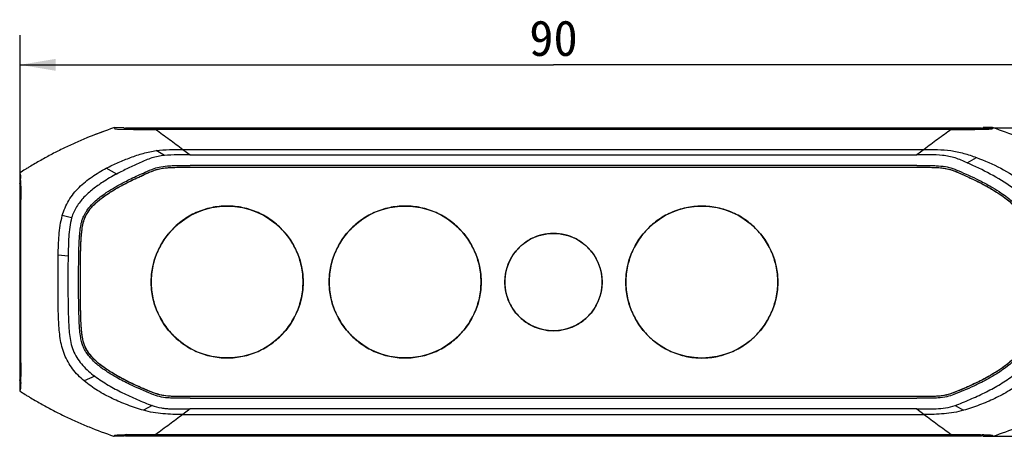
# Model space of a CAD drawing. Header units: millimetres. Extents: x 53 to 279, y 85 to 259.
# Tile 11 of 14: x 119 to 202, y 224 to 259. Entities that reach past the tile are written whole.
import ezdxf
from ezdxf.enums import TextEntityAlignment as Align

# ---------------------------------------------------------------- set-up
doc = ezdxf.new("R2010")
doc.units = ezdxf.units.MM
doc.header["$LTSCALE"] = 23.1
doc.layers.get('0').update_dxf_attribs({"linetype": 'CONTINUOUS'})
for name, color, linetype in [('00_COMPONENTS', 7, 'CONTINUOUS'), ('05_ALL_CURVES', 7, 'CONTINUOUS'), ('20_ALL_FEATURES', 7, 'CONTINUOUS'), ('51__DRAFT_DIMS', 7, 'CONTINUOUS')]:
    doc.layers.add(name, color=color, linetype=linetype)
doc.styles.get("Standard").update_dxf_attribs({"font": 'simfang.ttf'})
doc.dimstyles.new('DIMSTYLE_1', dxfattribs={"dimtxt": 3, "dimasz": 3, "dimexe": 2.5, "dimexo": 0.5, "dimgap": 0.75, "dimtad": 1, "dimdec": 0, "dimdsep": 46, "dimtxsty": 'STANDARD', "dimblk": '_FILLED', "dimblk1": '_FILLED', "dimblk2": '_FILLED', "dimcen": 0.09, "dimclrt": 3, "dimazin": 2, "dimtp": 0.3, "dimtm": 0.3, "dimtfac": 1, "dimtdec": 0, "dimtofl": 0, "dimtmove": 0, "dimatfit": 3, "dimldrblk": '_FILLED', "dimfxl": 1, "dimtolj": 1, "dimarcsym": 0})
doc.dimstyles.new('DIMSTYLE_2', dxfattribs={"dimtxt": 3, "dimasz": 3, "dimexe": 2.5, "dimexo": 0.5, "dimgap": 0.75, "dimtad": 1, "dimdec": 1, "dimdsep": 46, "dimtxsty": 'STANDARD', "dimblk": '_FILLED', "dimblk1": '_FILLED', "dimblk2": '_FILLED', "dimcen": 0.09, "dimclrt": 3, "dimazin": 2, "dimtp": 0.2, "dimtm": 0.2, "dimtfac": 1, "dimtdec": 1, "dimtofl": 0, "dimtmove": 0, "dimatfit": 3, "dimldrblk": '_FILLED', "dimfxl": 1, "dimtolj": 1, "dimarcsym": 0})

# ---------------------------------------------------------------- blocks, each defined once
blk = doc.blocks.new('_FILLED')
at = {"color": 0, "linetype": 'ByBlock'}
blk.add_solid([(0, 0), (-1, 0.167), (-1, -0.167)], dxfattribs=at)
blk = doc.blocks.new('*D1')
at = {"layer": '51__DRAFT_DIMS', "color": 4}
for p, q in [((119.037, 244.644), (119.037, 257.895)), ((208.934, 244.644), (208.934, 257.895)), ((119.037, 255.395), (163.985, 255.395)), ((208.934, 255.395), (163.985, 255.395))]:
    blk.add_line(p, q, dxfattribs=at)
at = {"layer": '51__DRAFT_DIMS', "color": 4, "xscale": 3, "yscale": 3, "zscale": 3, "rotation": 180}
blk.add_blockref('_FILLED', (119.037, 255.395), dxfattribs=at)
at = {"layer": '51__DRAFT_DIMS', "color": 4, "xscale": 3, "yscale": 3, "zscale": 3}
blk.add_blockref('_FILLED', (208.934, 255.395), dxfattribs=at)
at = {"layer": '51__DRAFT_DIMS', "color": 3}
blk.add_text('90', height=3, dxfattribs=at).set_placement((163.985, 256.145), align=Align.CENTER)
blk = doc.blocks.new('*D2')
at = {"layer": '51__DRAFT_DIMS', "color": 4}
for p, q in [((200.485, 250.08), (218.524, 250.08)), ((216.024, 250.08), (216.024, 237.096)), ((216.024, 224.112), (216.024, 237.096)), ((200.485, 224.112), (218.524, 224.112))]:
    blk.add_line(p, q, dxfattribs=at)
at = {"layer": '51__DRAFT_DIMS', "color": 4, "xscale": 3, "yscale": 3, "zscale": 3}
for p, rotation in [((216.024, 250.08), 90), ((216.024, 224.112), 270)]:
    blk.add_blockref('_FILLED', p, dxfattribs=dict(at, rotation=rotation))
at = {"layer": '51__DRAFT_DIMS', "color": 3}
blk.add_text('26', height=3, rotation=90, dxfattribs=at).set_placement((215.274, 237.096), align=Align.CENTER)

msp = doc.modelspace()

# ---------------------------------------------------------------- linework, layer by layer
at = {"layer": '00_COMPONENTS'}
for p, q in [((126.98, 250.099), (126.92, 250.078)), ((126.98, 250.099), (126.92, 250.078)), ((127.78, 250.098), (126.98, 250.099)), ((127.909, 250.021), (127.932, 250.018)), ((127.933, 250.08), (127.933, 250.013)), ((127.933, 250.08), (200.038, 250.08)), ((127.985, 250.007), (127.985, 250.08)), ((130.477, 250.08), (130.477, 249.974)), ((197.493, 249.952), (130.478, 249.952)), ((131.49, 249.974), (196.482, 249.974)), ((197.493, 249.974), (197.493, 250.08)), ((199.985, 250.08), (199.985, 250.007)), ((200.038, 250.08), (200.038, 250.013)), ((200.187, 250.098), (200.191, 250.102)), ((200.99, 250.099), (200.191, 250.099)), ((200.191, 250.098), (200.984, 250.098)), ((200.985, 250.091), (200.99, 250.099)), ((200.986, 250.091), (200.99, 250.099)), ((201.051, 250.078), (200.99, 250.099)), ((201.051, 250.078), (200.99, 250.099)), ((131.201, 247.758), (130.514, 248.163)), ((132.754, 248.268), (133.371, 247.811)), ((132.754, 248.268), (195.217, 248.268)), ((195.217, 248.268), (194.6, 247.811)), ((133.371, 247.811), (194.6, 247.811)), ((198.837, 247.132), (199.62, 247.585)), ((127.176, 246.193), (126.3, 246.679)), ((194.6, 246.911), (133.371, 246.911)), ((133.371, 246.761), (194.599, 246.761)), ((119.004, 246.293), (119.004, 245.395)), ((119.037, 228.899), (119.037, 245.292)), ((119.074, 244.144), (119.037, 244.144)), ((119.074, 244.198), (119.074, 244.299)), ((119.074, 244.198), (119.074, 244.144)), ((119.098, 244.223), (119.098, 244.045)), ((123.383, 242.506), (122.595, 242.686)), ((123.084, 239.27), (122.249, 239.347)), ((119.074, 230.048), (119.037, 230.048)), ((119.074, 230.228), (119.074, 229.905)), ((119.098, 230.273), (119.098, 229.916)), ((125.335, 229.154), (124.432, 228.759)), ((119.004, 228.797), (119.004, 227.902)), ((119.004, 228.796), (119.004, 228.191)), ((194.59, 227.443), (133.38, 227.443)), ((130.153, 226.687), (129.426, 226.284)), ((133.38, 227.293), (194.591, 227.293)), ((197.818, 226.688), (198.545, 226.284)), ((133.38, 226.393), (132.761, 225.934)), ((132.761, 225.934), (195.21, 225.934)), ((194.591, 226.393), (133.38, 226.393)), ((194.591, 226.393), (195.21, 225.934)), ((126.917, 224.109), (126.962, 224.093)), ((126.917, 224.108), (126.962, 224.093)), ((127.781, 224.093), (126.962, 224.093)), ((127.784, 224.097), (127.781, 224.093)), ((127.933, 224.112), (127.933, 224.179)), ((200.038, 224.112), (127.933, 224.112)), ((127.985, 224.112), (127.985, 224.185)), ((130.477, 224.24), (197.494, 224.24)), ((130.477, 224.218), (130.477, 224.112)), ((196.482, 224.218), (131.49, 224.218)), ((197.493, 224.112), (197.493, 224.218)), ((199.985, 224.185), (199.985, 224.112)), ((200.038, 224.112), (200.038, 224.179)), ((200.191, 224.093), (201.009, 224.093)), ((201.002, 224.101), (201.009, 224.093)), ((201.002, 224.101), (201.009, 224.093)), ((201.009, 224.093), (201.053, 224.109)), ((201.009, 224.093), (201.053, 224.108))]:
    msp.add_line(p, q, dxfattribs=at)
for centre, radius, start, end in [((135.708, 222.803), 28.644, 109.79273, 112.37777), ((130.895, 253.204), 4.398, 224.92327, 225.52939), ((128.624, 289), 39.042, 268.87738, 269.08245), ((199.488, 281.77), 31.811, 271.12787, 271.35892), ((106.178, 245.343), 12.912, 1.28346, 2.05223), ((92.369, 245.017), 26.725, 0.59191, 1.31857), ((70.611, 244.743), 48.485, 0.50403, 0.65044), ((-4981.314, 237.122), 5100.393, 359.922558, 0.078885), ((-5116.237, 237.14), 5235.34, 359.924851, 0.07557), ((117.593, 229.128), 1.468, 354.01623, 355.30736), ((116.865, 229.189), 2.198, 355.26571, 356.30625), ((62.272, 229.529), 56.824, 359.45264, 359.58974), ((87.885, 229.243), 31.209, 358.88599, 359.29566), ((73.502, 229.422), 45.594, 359.29215, 359.45165), ((129.896, 221.995), 2.979, 134.3344, 135.13112), ((128.618, 185.582), 38.652, 90.92533, 91.13089), ((199.491, 192.567), 31.666, 88.63767, 88.8674)]:
    msp.add_arc(centre, radius, start, end, dxfattribs=at)
for points, knots in [([(126.92, 250.078), (126.227, 249.84), (125.194, 249.46), (123.843, 248.891), (123.01, 248.509), (122.352, 248.187), (121.862, 247.938), (121.376, 247.68), (120.896, 247.413), (120.418, 247.141), (120.02, 246.915), (119.706, 246.726), (119.396, 246.529), (119.164, 246.382), (119.004, 246.293)], [0, 0, 0, 0, 0.249982, 0.374985, 0.499984, 0.562487, 0.624991, 0.687492, 0.749989, 0.812493, 0.874996, 0.906247, 0.937508, 1, 1, 1, 1]), ([(126.98, 250.099), (126.985, 250.091), (126.991, 250.079), (126.99, 250.062), (126.986, 250.05), (126.984, 250.037), (126.99, 250.026), (127.003, 250.019), (127.032, 250.009), (127.058, 250.005), (127.079, 250.002)], [0, 0, 0, 0, 0.155227, 0.227442, 0.30156, 0.373908, 0.455605, 0.521982, 0.624902, 1, 1, 1, 1]), ([(127.079, 250.002), (127.113, 249.997), (127.199, 249.989), (127.459, 249.974), (127.685, 249.969), (127.859, 249.965)], [0, 0, 0, 0, 0.1296, 0.331739, 1, 1, 1, 1]), ([(127.814, 250.066), (127.819, 250.061), (127.829, 250.048), (127.855, 250.026), (127.934, 250.009), (128.002, 250.005), (128.053, 250.002)], [0, 0, 0, 0, 0.086518, 0.187318, 0.396651, 1, 1, 1, 1]), ([(127.865, 250.032), (127.867, 250.031), (127.882, 250.026), (127.897, 250.023), (127.909, 250.021)], [0, 0, 0, 0, 0.190387, 1, 1, 1, 1]), ([(127.999, 249.963), (128.402, 249.956), (129.228, 249.952), (130.054, 249.952), (130.478, 249.952)], [0, 0, 0, 0, 0.487727, 1, 1, 1, 1]), ([(128.053, 250.002), (128.063, 250.001), (128.107, 249.998), (128.151, 249.996), (128.185, 249.995)], [0, 0, 0, 0, 0.218373, 1, 1, 1, 1]), ([(128.185, 249.995), (128.406, 249.985), (128.915, 249.978), (129.721, 249.974), (130.601, 249.974), (131.193, 249.974), (131.49, 249.974)], [0, 0, 0, 0, 0.200616, 0.462266, 0.731088, 1, 1, 1, 1]), ([(130.478, 249.952), (130.667, 249.811), (131.047, 249.531), (131.806, 248.97), (132.375, 248.548), (132.754, 248.268)], [0, 0, 0, 0, 0.250076, 0.499964, 1, 1, 1, 1]), ([(197.493, 249.952), (197.305, 249.81), (196.925, 249.531), (196.355, 249.111), (195.786, 248.689), (195.406, 248.409), (195.217, 248.268)], [0, 0, 0, 0, 0.249939, 0.500071, 0.750063, 1, 1, 1, 1]), ([(196.482, 249.974), (196.779, 249.974), (197.374, 249.974), (198.259, 249.974), (199.065, 249.978), (199.575, 249.986), (199.795, 249.995)], [0, 0, 0, 0, 0.269402, 0.538732, 0.800719, 1, 1, 1, 1]), ([(197.493, 249.952), (197.945, 249.952), (198.819, 249.953), (199.692, 249.957), (200.114, 249.966)], [0, 0, 0, 0, 0.517, 1, 1, 1, 1]), ([(199.795, 249.995), (199.85, 249.998), (199.939, 250.003), (200.049, 250.013), (200.108, 250.023), (200.128, 250.037)], [0, 0, 0, 0, 0.495211, 0.785352, 1, 1, 1, 1]), ([(200.038, 250.018), (200.06, 250.021), (200.091, 250.025), (200.12, 250.037), (200.128, 250.043)], [0, 0, 0, 0, 0.687121, 1, 1, 1, 1]), ([(200.128, 250.037), (200.131, 250.039), (200.142, 250.048), (200.151, 250.059), (200.158, 250.066)], [0, 0, 0, 0, 0.277619, 1, 1, 1, 1]), ([(200.158, 250.066), (200.16, 250.069), (200.171, 250.079), (200.18, 250.09), (200.187, 250.098)], [0, 0, 0, 0, 0.239231, 1, 1, 1, 1]), ([(200.243, 249.968), (200.366, 249.971), (200.533, 249.976), (200.73, 249.987), (200.826, 249.994), (200.893, 250.002), (200.938, 250.009), (200.964, 250.017), (200.979, 250.025), (200.985, 250.035), (200.986, 250.046), (200.982, 250.059), (200.979, 250.075), (200.983, 250.086), (200.986, 250.091)], [0, 0, 0, 0, 0.459012, 0.617158, 0.733703, 0.81496, 0.867941, 0.899998, 0.918167, 0.929628, 0.939497, 0.959585, 0.979339, 1, 1, 1, 1]), ([(208.967, 246.293), (208.807, 246.383), (208.575, 246.53), (208.265, 246.726), (207.951, 246.915), (207.553, 247.141), (207.075, 247.413), (206.595, 247.681), (206.109, 247.938), (205.619, 248.187), (204.961, 248.51), (204.128, 248.892), (202.776, 249.46), (201.744, 249.84), (201.051, 250.078)], [0, 0, 0, 0, 0.062492, 0.093753, 0.125004, 0.187507, 0.250011, 0.312508, 0.375009, 0.437513, 0.500016, 0.625015, 0.750018, 1, 1, 1, 1]), ([(126.299, 246.679), (126.63, 246.853), (127.138, 247.094), (127.827, 247.384), (128.523, 247.658), (129.411, 247.953), (130.144, 248.11), (130.514, 248.163)], [0, 0, 0, 0, 0.249942, 0.375001, 0.500042, 0.750006, 1, 1, 1, 1]), ([(130.515, 248.162), (130.885, 248.216), (131.632, 248.272), (132.38, 248.268), (132.754, 248.268)], [0, 0, 0, 0, 0.499939, 1, 1, 1, 1]), ([(195.217, 248.268), (195.591, 248.269), (196.338, 248.272), (197.459, 248.188), (198.56, 247.954), (199.27, 247.716), (199.62, 247.585)], [0, 0, 0, 0, 0.25, 0.499996, 0.749999, 1, 1, 1, 1]), ([(131.201, 247.758), (130.841, 247.723), (130.124, 247.584), (129.134, 247.13), (128.145, 246.685), (127.495, 246.365), (127.176, 246.193)], [0, 0, 0, 0, 0.249772, 0.49978, 0.750053, 1, 1, 1, 1]), ([(133.371, 247.811), (133.009, 247.811), (132.286, 247.814), (131.561, 247.794), (131.201, 247.758)], [0, 0, 0, 0, 0.500097, 1, 1, 1, 1]), ([(198.837, 247.132), (198.506, 247.279), (197.847, 247.586), (196.771, 247.788), (195.685, 247.813), (194.962, 247.811), (194.6, 247.811)], [0, 0, 0, 0, 0.250019, 0.499762, 0.749842, 1, 1, 1, 1]), ([(199.62, 247.585), (200.32, 247.323), (201.695, 246.733), (202.972, 245.93), (203.542, 245.448)], [0, 0, 0, 0, 0.500317, 1, 1, 1, 1]), ([(122.595, 242.686), (122.721, 243.135), (123.096, 244.004), (123.98, 245.107), (125.08, 245.985), (125.886, 246.462), (126.299, 246.679)], [0, 0, 0, 0, 0.24979, 0.499681, 0.749786, 1, 1, 1, 1]), ([(123.981, 235.198), (123.967, 236.007), (123.96, 237.47), (123.982, 239.454), (124.021, 240.808), (124.122, 241.67), (124.202, 242.111), (124.301, 242.436), (124.404, 242.668), (124.517, 242.878), (124.719, 243.198), (125.005, 243.561), (125.399, 243.945), (125.821, 244.29), (126.356, 244.667), (127.045, 245.097), (127.737, 245.478), (128.597, 245.906), (129.42, 246.27), (130.254, 246.654), (130.947, 246.835), (131.537, 246.889), (132.359, 246.915), (132.938, 246.911), (133.371, 246.911)], [0, 0, 0, 0, 0.135859, 0.245758, 0.333294, 0.363136, 0.391567, 0.408453, 0.420028, 0.434267, 0.448366, 0.483552, 0.511774, 0.54049, 0.57521, 0.621629, 0.676825, 0.707753, 0.782948, 0.828094, 0.86177, 0.902724, 0.927325, 1, 1, 1, 1]), ([(124.131, 235.201), (124.116, 236.008), (124.11, 237.469), (124.132, 239.453), (124.17, 240.799), (124.27, 241.649), (124.349, 242.079), (124.441, 242.384), (124.538, 242.601), (124.646, 242.802), (124.84, 243.11), (125.116, 243.46), (125.497, 243.832), (125.911, 244.17), (126.438, 244.541), (127.12, 244.968), (127.806, 245.345), (128.658, 245.769), (129.485, 246.136), (130.308, 246.513), (130.97, 246.686), (131.544, 246.739), (132.359, 246.765), (132.937, 246.761), (133.371, 246.761)], [0, 0, 0, 0, 0.135859, 0.245758, 0.333294, 0.363136, 0.391567, 0.408453, 0.420028, 0.434267, 0.448366, 0.483552, 0.511774, 0.54049, 0.57521, 0.621629, 0.676825, 0.707753, 0.782948, 0.828094, 0.86177, 0.902724, 0.927325, 1, 1, 1, 1]), ([(194.599, 246.761), (194.979, 246.761), (195.522, 246.764), (196.321, 246.745), (196.945, 246.697), (197.621, 246.528), (198.6, 246.085), (199.735, 245.581), (200.846, 244.971), (201.572, 244.516), (202.125, 244.12), (202.559, 243.755), (202.915, 243.388), (203.18, 243.036), (203.36, 242.742), (203.475, 242.511), (203.548, 242.321), (203.616, 242.084), (203.689, 241.716), (203.773, 241.072), (203.821, 240.142), (203.844, 239.022), (203.858, 237.35), (203.855, 236.084), (203.839, 235.201)], [0, 0, 0, 0, 0.06377, 0.091332, 0.135302, 0.171103, 0.213221, 0.318404, 0.378986, 0.42815, 0.463596, 0.49491, 0.525595, 0.552221, 0.571651, 0.58553, 0.598011, 0.608114, 0.629421, 0.662872, 0.718757, 0.787275, 0.851303, 1, 1, 1, 1]), ([(194.6, 246.911), (194.979, 246.911), (195.523, 246.915), (196.328, 246.895), (196.967, 246.846), (197.674, 246.67), (198.669, 246.219), (199.8, 245.717), (200.922, 245.101), (201.655, 244.642), (202.217, 244.24), (202.661, 243.866), (203.029, 243.487), (203.304, 243.121), (203.491, 242.816), (203.613, 242.572), (203.691, 242.369), (203.763, 242.118), (203.838, 241.739), (203.923, 241.085), (203.971, 240.146), (203.994, 239.025), (204.008, 237.35), (204.005, 236.084), (203.99, 235.198)], [0, 0, 0, 0, 0.06377, 0.091332, 0.135302, 0.171103, 0.213221, 0.318404, 0.378986, 0.42815, 0.463596, 0.49491, 0.525595, 0.552221, 0.571651, 0.58553, 0.598011, 0.608114, 0.629421, 0.662872, 0.718757, 0.787275, 0.851303, 1, 1, 1, 1]), ([(202.634, 245.043), (202.053, 245.474), (200.812, 246.231), (199.497, 246.837), (198.837, 247.132)], [0, 0, 0, 0, 0.499866, 1, 1, 1, 1]), ([(119.004, 246.293), (119.006, 246.288), (119.013, 246.268), (119.021, 246.249), (119.026, 246.234)], [0, 0, 0, 0, 0.258972, 1, 1, 1, 1]), ([(119.026, 246.234), (119.031, 246.221), (119.043, 246.192), (119.061, 246.128), (119.074, 245.997), (119.079, 245.883), (119.082, 245.806)], [0, 0, 0, 0, 0.093365, 0.215868, 0.461794, 1, 1, 1, 1]), ([(127.176, 246.193), (126.779, 245.978), (126.092, 245.583), (125.303, 245.031), (124.78, 244.597), (124.415, 244.242), (124.085, 243.854), (123.699, 243.298), (123.474, 242.832), (123.383, 242.506)], [0, 0, 0, 0, 0.250114, 0.437751, 0.531665, 0.625415, 0.719099, 0.812879, 1, 1, 1, 1]), ([(119.038, 245.291), (119.036, 245.301), (119.03, 245.332), (119.02, 245.363), (119.011, 245.382)], [0, 0, 0, 0, 0.339831, 1, 1, 1, 1]), ([(119.064, 245.06), (119.061, 245.118), (119.057, 245.203), (119.042, 245.301), (119.027, 245.351), (119.017, 245.375), (119.012, 245.385)], [0, 0, 0, 0, 0.529313, 0.76464, 0.900905, 1, 1, 1, 1]), ([(119.074, 244.299), (119.074, 244.443), (119.072, 244.697), (119.068, 244.951), (119.064, 245.06)], [0, 0, 0, 0, 0.56843, 1, 1, 1, 1]), ([(119.094, 245.17), (119.095, 245.092), (119.097, 244.777), (119.097, 244.461), (119.098, 244.223)], [0, 0, 0, 0, 0.245136, 1, 1, 1, 1]), ([(122.249, 239.347), (122.261, 239.907), (122.283, 240.749), (122.408, 241.865), (122.52, 242.416), (122.595, 242.686)], [0, 0, 0, 0, 0.500087, 0.750049, 1, 1, 1, 1]), ([(123.383, 242.506), (123.31, 242.245), (123.211, 241.709), (123.136, 240.898), (123.1, 240.084), (123.09, 239.542), (123.084, 239.27)], [0, 0, 0, 0, 0.249952, 0.499955, 0.749945, 1, 1, 1, 1]), ([(124.432, 228.759), (124.076, 229.061), (123.581, 229.568), (123.064, 230.35), (122.66, 231.196), (122.436, 232.113), (122.333, 233.042), (122.271, 233.975), (122.24, 235.142), (122.234, 236.544), (122.231, 237.945), (122.24, 238.88), (122.249, 239.347)], [0, 0, 0, 0, 0.12493, 0.187547, 0.25009, 0.375065, 0.437579, 0.5001, 0.625066, 0.750046, 0.875023, 1, 1, 1, 1]), ([(123.084, 239.27), (123.065, 238.366), (123.062, 237.008), (123.077, 235.425), (123.092, 234.52), (123.112, 233.842), (123.151, 233.164), (123.214, 232.488), (123.328, 231.818), (123.551, 231.172), (123.901, 230.588), (124.32, 230.053), (124.8, 229.572), (125.152, 229.287), (125.335, 229.154)], [0, 0, 0, 0, 0.250061, 0.375089, 0.437587, 0.500073, 0.562579, 0.625195, 0.687696, 0.750072, 0.812573, 0.875016, 0.937494, 1, 1, 1, 1]), ([(133.38, 227.293), (132.9, 227.293), (132.263, 227.287), (131.396, 227.325), (130.785, 227.411), (130.005, 227.697), (129.177, 228.048), (128.182, 228.5), (127.238, 228.988), (126.375, 229.517), (125.75, 229.956), (125.299, 230.339), (124.956, 230.7), (124.676, 231.057), (124.479, 231.377), (124.334, 231.664), (124.222, 232.001), (124.132, 232.46), (124.064, 233.014), (124.003, 233.941), (123.99, 234.668), (123.981, 235.198)], [0, 0, 0, 0, 0.102522, 0.135674, 0.185415, 0.233426, 0.312447, 0.377378, 0.466663, 0.53905, 0.593254, 0.629533, 0.665107, 0.69941, 0.72616, 0.745085, 0.767912, 0.801799, 0.844727, 0.886983, 1, 1, 1, 1]), ([(133.38, 227.443), (132.898, 227.443), (132.262, 227.437), (131.407, 227.475), (130.823, 227.557), (130.065, 227.834), (129.236, 228.186), (128.246, 228.635), (127.311, 229.119), (126.456, 229.643), (125.84, 230.076), (125.402, 230.448), (125.069, 230.799), (124.799, 231.143), (124.609, 231.452), (124.472, 231.722), (124.368, 232.036), (124.279, 232.482), (124.212, 233.027), (124.152, 233.945), (124.14, 234.671), (124.131, 235.201)], [0, 0, 0, 0, 0.102522, 0.135674, 0.185415, 0.233426, 0.312447, 0.377378, 0.466663, 0.53905, 0.593254, 0.629533, 0.665107, 0.69941, 0.72616, 0.745085, 0.767912, 0.801799, 0.844727, 0.886983, 1, 1, 1, 1]), ([(203.839, 235.201), (203.831, 234.724), (203.819, 234.034), (203.767, 233.129), (203.7, 232.539), (203.608, 232.061), (203.503, 231.734), (203.363, 231.455), (203.169, 231.139), (202.89, 230.788), (202.55, 230.429), (202.083, 230.041), (201.432, 229.587), (200.495, 229.027), (199.488, 228.521), (198.499, 228.085), (197.747, 227.773), (197.058, 227.534), (196.467, 227.469), (195.626, 227.437), (195.027, 227.443), (194.59, 227.443)], [0, 0, 0, 0, 0.101754, 0.147585, 0.195121, 0.23023, 0.254116, 0.273456, 0.300829, 0.335978, 0.372434, 0.409386, 0.469214, 0.543678, 0.644592, 0.711335, 0.775513, 0.818343, 0.872053, 0.906958, 1, 1, 1, 1]), ([(203.99, 235.198), (203.981, 234.722), (203.969, 234.03), (203.917, 233.117), (203.849, 232.518), (203.756, 232.027), (203.643, 231.677), (203.494, 231.381), (203.293, 231.053), (203.004, 230.69), (202.653, 230.32), (202.173, 229.92), (201.514, 229.461), (200.567, 228.895), (199.552, 228.385), (198.558, 227.947), (197.806, 227.635), (197.093, 227.387), (196.477, 227.319), (195.627, 227.288), (195.027, 227.293), (194.591, 227.293)], [0, 0, 0, 0, 0.101754, 0.147585, 0.195121, 0.23023, 0.254116, 0.273456, 0.300829, 0.335978, 0.372434, 0.409386, 0.469214, 0.543678, 0.644592, 0.711335, 0.775513, 0.818343, 0.872053, 0.906958, 1, 1, 1, 1]), ([(119.074, 229.905), (119.073, 229.731), (119.072, 229.445), (119.066, 229.159), (119.059, 229.048)], [0, 0, 0, 0, 0.608802, 1, 1, 1, 1]), ([(119.098, 229.916), (119.097, 229.849), (119.097, 229.584), (119.096, 229.32), (119.095, 229.122)], [0, 0, 0, 0, 0.251813, 1, 1, 1, 1]), ([(125.335, 229.154), (125.7, 228.887), (126.458, 228.391), (127.457, 227.858), (128.274, 227.471), (128.895, 227.196), (129.518, 226.926), (129.939, 226.761), (130.153, 226.687)], [0, 0, 0, 0, 0.24994, 0.499916, 0.624894, 0.749934, 0.875012, 1, 1, 1, 1]), ([(197.818, 226.688), (198.03, 226.765), (198.452, 226.929), (199.286, 227.28), (200.315, 227.75), (201.512, 228.393), (202.271, 228.887), (202.636, 229.154)], [0, 0, 0, 0, 0.125036, 0.250058, 0.50007, 0.7501, 1, 1, 1, 1]), ([(119.004, 228.796), (119.009, 228.802), (119.018, 228.819), (119.031, 228.852), (119.044, 228.905), (119.05, 228.948), (119.053, 228.975)], [0, 0, 0, 0, 0.125146, 0.306866, 0.562406, 1, 1, 1, 1]), ([(119.011, 228.81), (119.014, 228.816), (119.026, 228.845), (119.033, 228.875), (119.038, 228.9)], [0, 0, 0, 0, 0.184766, 1, 1, 1, 1]), ([(119.081, 228.371), (119.079, 228.297), (119.073, 228.188), (119.06, 228.062), (119.042, 227.998), (119.031, 227.969), (119.026, 227.956)], [0, 0, 0, 0, 0.532404, 0.776862, 0.902746, 1, 1, 1, 1]), ([(119.089, 228.636), (119.088, 228.611), (119.086, 228.523), (119.084, 228.435), (119.081, 228.371)], [0, 0, 0, 0, 0.280456, 1, 1, 1, 1]), ([(129.425, 226.284), (128.975, 226.409), (128.09, 226.714), (126.797, 227.26), (125.559, 227.92), (124.788, 228.457), (124.432, 228.759)], [0, 0, 0, 0, 0.250035, 0.50006, 0.750051, 1, 1, 1, 1]), ([(203.539, 228.759), (203.183, 228.457), (202.412, 227.92), (201.174, 227.26), (199.881, 226.715), (198.996, 226.409), (198.546, 226.284)], [0, 0, 0, 0, 0.24995, 0.499941, 0.749965, 1, 1, 1, 1]), ([(119.026, 227.956), (119.024, 227.951), (119.017, 227.933), (119.009, 227.915), (119.004, 227.902)], [0, 0, 0, 0, 0.262076, 1, 1, 1, 1]), ([(119.004, 227.902), (119.164, 227.814), (119.396, 227.666), (119.705, 227.468), (120.018, 227.278), (120.416, 227.05), (120.894, 226.779), (121.375, 226.512), (121.86, 226.254), (122.35, 226.004), (123.008, 225.681), (123.841, 225.298), (125.193, 224.73), (126.225, 224.348), (126.917, 224.108)], [0, 0, 0, 0, 0.062489, 0.093754, 0.125007, 0.187509, 0.250011, 0.312509, 0.37501, 0.437514, 0.500016, 0.625015, 0.750017, 1, 1, 1, 1]), ([(201.053, 224.108), (201.746, 224.348), (202.778, 224.73), (204.13, 225.298), (204.963, 225.681), (205.621, 226.004), (206.11, 226.254), (206.596, 226.512), (207.077, 226.779), (207.555, 227.05), (207.953, 227.278), (208.266, 227.468), (208.575, 227.666), (208.807, 227.814), (208.967, 227.903)], [0, 0, 0, 0, 0.249983, 0.374985, 0.499984, 0.562486, 0.62499, 0.687491, 0.749989, 0.812491, 0.874993, 0.906246, 0.937511, 1, 1, 1, 1]), ([(130.153, 226.687), (130.409, 226.599), (130.806, 226.5), (131.345, 226.43), (131.751, 226.405), (132.158, 226.396), (132.702, 226.393), (133.109, 226.393), (133.38, 226.393)], [0, 0, 0, 0, 0.249788, 0.374746, 0.499719, 0.624851, 0.74997, 1, 1, 1, 1]), ([(194.591, 226.393), (194.862, 226.393), (195.269, 226.393), (195.812, 226.397), (196.355, 226.409), (197.032, 226.466), (197.563, 226.595), (197.818, 226.688)], [0, 0, 0, 0, 0.250094, 0.375202, 0.500311, 0.750256, 1, 1, 1, 1]), ([(132.761, 225.934), (132.2, 225.933), (131.357, 225.94), (130.243, 226.083), (129.696, 226.209), (129.425, 226.284)], [0, 0, 0, 0, 0.499928, 0.74995, 1, 1, 1, 1]), ([(132.761, 225.934), (132.38, 225.652), (131.81, 225.228), (131.048, 224.664), (130.667, 224.382), (130.477, 224.24)], [0, 0, 0, 0, 0.500037, 0.749909, 1, 1, 1, 1]), ([(198.546, 226.284), (198.275, 226.21), (197.728, 226.083), (196.614, 225.94), (195.771, 225.933), (195.21, 225.934)], [0, 0, 0, 0, 0.25005, 0.500072, 1, 1, 1, 1]), ([(195.21, 225.934), (195.4, 225.793), (195.781, 225.511), (196.351, 225.087), (196.923, 224.664), (197.305, 224.384), (197.494, 224.24)], [0, 0, 0, 0, 0.249938, 0.499931, 0.75004, 1, 1, 1, 1]), ([(126.962, 224.093), (126.968, 224.101), (126.978, 224.112), (126.987, 224.129), (126.988, 224.142), (126.985, 224.154), (126.99, 224.166), (127.003, 224.173), (127.031, 224.183), (127.058, 224.187), (127.078, 224.19)], [0, 0, 0, 0, 0.178684, 0.25589, 0.32658, 0.397155, 0.474622, 0.5382, 0.637363, 1, 1, 1, 1]), ([(127.078, 224.19), (127.112, 224.194), (127.197, 224.202), (127.456, 224.218), (127.682, 224.223), (127.856, 224.226)], [0, 0, 0, 0, 0.1296, 0.332115, 1, 1, 1, 1]), ([(127.842, 224.153), (127.839, 224.151), (127.829, 224.143), (127.821, 224.132), (127.814, 224.126)], [0, 0, 0, 0, 0.274658, 1, 1, 1, 1]), ([(128.182, 224.197), (128.124, 224.194), (128.032, 224.189), (127.919, 224.179), (127.861, 224.167), (127.842, 224.153)], [0, 0, 0, 0, 0.506582, 0.796039, 1, 1, 1, 1]), ([(127.868, 224.161), (127.87, 224.162), (127.877, 224.164), (127.884, 224.165), (127.889, 224.166)], [0, 0, 0, 0, 0.217741, 1, 1, 1, 1]), ([(127.889, 224.166), (127.892, 224.167), (127.906, 224.17), (127.92, 224.172), (127.931, 224.173)], [0, 0, 0, 0, 0.20932, 1, 1, 1, 1]), ([(127.994, 224.229), (128.398, 224.236), (129.225, 224.24), (130.053, 224.24), (130.477, 224.24)], [0, 0, 0, 0, 0.487483, 1, 1, 1, 1]), ([(131.49, 224.218), (131.193, 224.218), (130.599, 224.218), (129.717, 224.218), (128.912, 224.214), (128.402, 224.206), (128.182, 224.197)], [0, 0, 0, 0, 0.269133, 0.538176, 0.799938, 1, 1, 1, 1]), ([(199.792, 224.197), (199.572, 224.207), (199.063, 224.214), (198.256, 224.218), (197.373, 224.218), (196.779, 224.218), (196.482, 224.218)], [0, 0, 0, 0, 0.199688, 0.461593, 0.730761, 1, 1, 1, 1]), ([(197.494, 224.24), (197.946, 224.24), (198.82, 224.24), (199.695, 224.235), (200.117, 224.227)], [0, 0, 0, 0, 0.517199, 1, 1, 1, 1]), ([(199.93, 224.189), (199.92, 224.19), (199.874, 224.193), (199.828, 224.195), (199.792, 224.197)], [0, 0, 0, 0, 0.216447, 1, 1, 1, 1]), ([(200.158, 224.126), (200.153, 224.131), (200.143, 224.143), (200.118, 224.165), (200.043, 224.182), (199.979, 224.186), (199.93, 224.189)], [0, 0, 0, 0, 0.090125, 0.192477, 0.402574, 1, 1, 1, 1]), ([(200.039, 224.173), (200.06, 224.171), (200.09, 224.166), (200.12, 224.155), (200.128, 224.149)], [0, 0, 0, 0, 0.682443, 1, 1, 1, 1]), ([(200.191, 224.09), (200.185, 224.096), (200.176, 224.11), (200.164, 224.121), (200.158, 224.126)], [0, 0, 0, 0, 0.520479, 1, 1, 1, 1]), ([(200.244, 224.224), (200.367, 224.221), (200.533, 224.216), (200.731, 224.205), (200.827, 224.198), (200.894, 224.19), (200.938, 224.183), (200.964, 224.175), (200.979, 224.167), (200.985, 224.158), (200.984, 224.149), (200.983, 224.141), (200.984, 224.123), (200.994, 224.111), (201.002, 224.101)], [0, 0, 0, 0, 0.457191, 0.615078, 0.731526, 0.812404, 0.864837, 0.896469, 0.91428, 0.925382, 0.935177, 0.94503, 0.954832, 1, 1, 1, 1])]:
    msp.add_open_spline(points, degree=3, knots=knots, dxfattribs=at)
for points in [[(200.128, 250.043), (200.131, 250.045), (200.133, 250.046), (200.135, 250.048)], [(119.012, 245.385), (119.009, 245.389), (119.007, 245.392), (119.004, 245.396)], [(200.128, 224.149), (200.13, 224.147), (200.133, 224.145), (200.135, 224.143)]]:
    msp.add_open_spline(points, degree=3, dxfattribs=at)
at = {"layer": '05_ALL_CURVES'}
for centre, radius in [((136.485, 237.089), 6.4), ((151.485, 237.096), 6.4), ((176.485, 237.088), 6.4), ((163.985, 237.089), 4.1)]:
    msp.add_circle(centre, radius, dxfattribs=at)
at = {"layer": '20_ALL_FEATURES'}
for p, q in [((133.371, 246.761), (194.599, 246.761)), ((194.59, 227.443), (133.38, 227.443))]:
    msp.add_line(p, q, dxfattribs=at)
for points, knots in [([(124.131, 235.201), (124.124, 235.582), (124.115, 236.313), (124.114, 237.366), (124.12, 238.336), (124.132, 239.228), (124.148, 240.047), (124.18, 240.797), (124.245, 241.472), (124.338, 242.078), (124.531, 242.631), (124.856, 243.144), (125.296, 243.66), (125.882, 244.157), (126.59, 244.644), (127.412, 245.136), (128.346, 245.626), (129.345, 246.067), (130.294, 246.531), (131.283, 246.743), (132.298, 246.76), (133, 246.767), (133.371, 246.761)], [0, 0, 0, 0, 0.06486, 0.124506, 0.179417, 0.229958, 0.276449, 0.319001, 0.357718, 0.391968, 0.423167, 0.456601, 0.494824, 0.53818, 0.586951, 0.64118, 0.701206, 0.76635, 0.827347, 0.880373, 0.936923, 1, 1, 1, 1]), ([(194.599, 246.761), (194.968, 246.767), (195.668, 246.76), (196.68, 246.743), (197.661, 246.536), (198.609, 246.074), (199.637, 245.62), (200.625, 245.1), (201.502, 244.567), (202.239, 244.043), (202.828, 243.504), (203.253, 242.945), (203.558, 242.374), (203.69, 241.737), (203.774, 241.04), (203.814, 240.259), (203.837, 239.403), (203.849, 238.471), (203.855, 237.459), (203.855, 236.36), (203.845, 235.598), (203.839, 235.201)], [0, 0, 0, 0, 0.062836, 0.119223, 0.172185, 0.23193, 0.298068, 0.363802, 0.421727, 0.47276, 0.517722, 0.557076, 0.59179, 0.626991, 0.667006, 0.71141, 0.759983, 0.81285, 0.870187, 0.932392, 1, 1, 1, 1]), ([(133.38, 227.443), (133.011, 227.436), (132.314, 227.447), (131.288, 227.454), (130.293, 227.725), (129.289, 228.166), (128.232, 228.638), (127.234, 229.164), (126.368, 229.699), (125.638, 230.222), (125.075, 230.775), (124.656, 231.335), (124.37, 231.943), (124.255, 232.638), (124.18, 233.414), (124.148, 234.281), (124.134, 234.885), (124.131, 235.201)], [0, 0, 0, 0, 0.079991, 0.151655, 0.221659, 0.301837, 0.389649, 0.473095, 0.546312, 0.610763, 0.667498, 0.716888, 0.762001, 0.81183, 0.868735, 0.931449, 1, 1, 1, 1]), ([(203.839, 235.201), (203.836, 234.882), (203.821, 234.271), (203.789, 233.396), (203.712, 232.614), (203.592, 231.913), (203.292, 231.3), (202.859, 230.733), (202.276, 230.176), (201.53, 229.651), (200.66, 229.122), (199.669, 228.605), (198.622, 228.141), (197.629, 227.706), (196.646, 227.453), (195.64, 227.446), (194.953, 227.436), (194.59, 227.443)], [0, 0, 0, 0, 0.069243, 0.132568, 0.189982, 0.240119, 0.285882, 0.336375, 0.394443, 0.460264, 0.533839, 0.615508, 0.702739, 0.782489, 0.850655, 0.921231, 1, 1, 1, 1])]:
    msp.add_open_spline(points, degree=3, knots=knots, dxfattribs=at)
for points in [[(142.885, 237.096), (142.884, 237.542), (142.791, 238.437), (142.374, 239.718), (141.7, 240.885), (140.798, 241.887), (139.708, 242.679), (138.477, 243.227), (137.158, 243.507), (135.811, 243.507), (134.492, 243.227), (133.261, 242.679), (132.171, 241.887), (131.269, 240.885), (130.595, 239.718), (130.178, 238.437), (130.086, 237.542), (130.085, 237.096)], [(157.885, 237.096), (157.884, 237.542), (157.791, 238.437), (157.374, 239.718), (156.7, 240.885), (155.798, 241.887), (154.708, 242.679), (153.477, 243.227), (152.158, 243.507), (150.811, 243.507), (149.492, 243.227), (148.261, 242.679), (147.171, 241.887), (146.269, 240.885), (145.595, 239.718), (145.178, 238.437), (145.086, 237.542), (145.085, 237.096)], [(182.885, 237.088), (182.884, 237.534), (182.791, 238.429), (182.374, 239.71), (181.7, 240.878), (180.798, 241.879), (179.708, 242.672), (178.477, 243.22), (177.158, 243.5), (175.811, 243.5), (174.492, 243.22), (173.261, 242.672), (172.171, 241.879), (171.269, 240.878), (170.595, 239.71), (170.178, 238.429), (170.086, 237.534), (170.085, 237.088)], [(168.085, 237.088), (168.084, 237.418), (168.005, 238.079), (167.651, 239.012), (167.084, 239.834), (166.337, 240.496), (165.453, 240.959), (164.484, 241.198), (163.486, 241.198), (162.517, 240.959), (161.633, 240.496), (160.886, 239.834), (160.319, 239.012), (159.965, 238.079), (159.886, 237.418), (159.885, 237.088)], [(130.085, 237.096), (130.086, 236.65), (130.178, 235.755), (130.595, 234.474), (131.269, 233.306), (132.171, 232.305), (133.261, 231.513), (134.492, 230.964), (135.811, 230.684), (137.158, 230.684), (138.477, 230.964), (139.708, 231.513), (140.798, 232.305), (141.7, 233.306), (142.374, 234.474), (142.791, 235.755), (142.884, 236.65), (142.885, 237.096)], [(145.085, 237.096), (145.086, 236.65), (145.178, 235.755), (145.595, 234.474), (146.269, 233.306), (147.171, 232.305), (148.261, 231.513), (149.492, 230.964), (150.811, 230.684), (152.158, 230.684), (153.477, 230.964), (154.708, 231.513), (155.798, 232.305), (156.7, 233.306), (157.374, 234.474), (157.791, 235.755), (157.884, 236.65), (157.885, 237.096)], [(159.885, 237.088), (159.886, 236.759), (159.965, 236.097), (160.319, 235.164), (160.886, 234.343), (161.633, 233.681), (162.517, 233.217), (163.486, 232.978), (164.484, 232.978), (165.453, 233.217), (166.337, 233.681), (167.084, 234.343), (167.651, 235.164), (168.005, 236.097), (168.084, 236.759), (168.085, 237.088)], [(170.085, 237.088), (170.086, 236.642), (170.178, 235.748), (170.595, 234.466), (171.269, 233.299), (172.171, 232.297), (173.261, 231.505), (174.492, 230.957), (175.811, 230.677), (177.158, 230.677), (178.477, 230.957), (179.708, 231.505), (180.798, 232.297), (181.7, 233.299), (182.374, 234.466), (182.791, 235.748), (182.884, 236.642), (182.885, 237.088)]]:
    msp.add_open_spline(points, degree=3, dxfattribs=at)

# ---------------------------------------------------------------- dimensions: what is measured, and where the dimension line sits
at = {"layer": '51__DRAFT_DIMS', "color": 4}
dim = msp.add_linear_dim(base=(208.934, 255.395), p1=(119.037, 244.144), p2=(208.934, 244.144), dimstyle='DIMSTYLE_1', dxfattribs=at)
dim.commit()
dim.dimension.update_dxf_attribs({"geometry": '*D1', "text_midpoint": (163.941, 255.395), "dimtype": 160})
dim = msp.add_linear_dim(base=(216.024, 224.112), p1=(199.985, 250.08), p2=(199.985, 224.112), angle=270, dimstyle='DIMSTYLE_2', dxfattribs=at)
dim.commit()
dim.dimension.update_dxf_attribs({"geometry": '*D2', "text_midpoint": (216.024, 237.069), "dimtype": 160})

doc.saveas('drawing.dxf')
